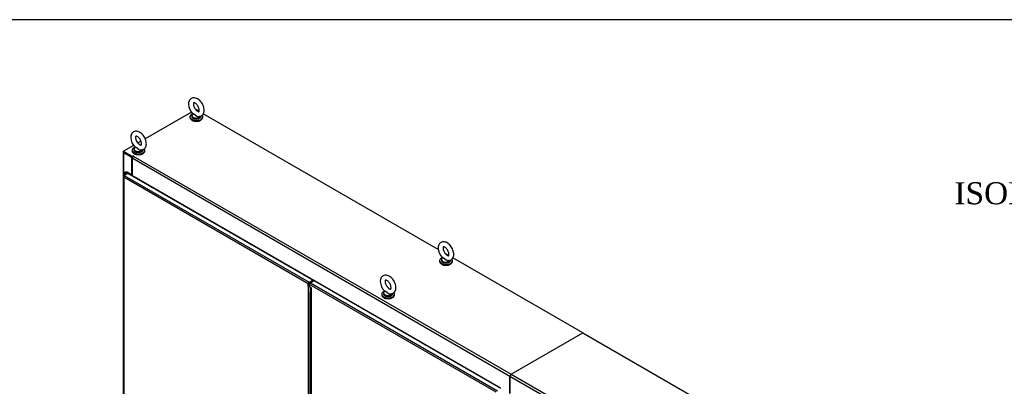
# Model space of a CAD drawing. Header units: inches. Extents: x 2 to 538, y -2 to 358.
# Tile 35 of 36: x 270 to 404, y 308 to 358. Entities that reach past the tile are written whole.
import ezdxf
from ezdxf.enums import TextEntityAlignment as Align

# ---------------------------------------------------------------- set-up
doc = ezdxf.new("R2010")
doc.units = ezdxf.units.IN
doc.header["$MEASUREMENT"] = 0
for name, color, linetype in [('COM52847', 7, 'Continuous'), ('COM53516', 7, 'Continuous'), ('COM54578-80', 7, 'Continuous'), ('COM71126-1', 7, 'Continuous'), ('COM71130-1', 7, 'Continuous'), ('COM71131-1', 7, 'Continuous'), ('Default', 7, 'Continuous'), ('GSK11033', 7, 'Continuous'), ('SCS00680', 7, 'Continuous'), ('WAF25362', 7, 'Continuous'), ('WAM254785', 7, 'Continuous')]:
    doc.layers.add(name, color=color, linetype=linetype)
doc.styles.add('SEACAD_Times_New_Roman', font='times.ttf')

# ---------------------------------------------------------------- blocks, each defined once
blk = doc.blocks.new('SE5')
at = {"layer": 'COM52847', "color": 7, "linetype": 'Continuous'}
for p, q in [((284.13, 336.75), (284.13, 271.33)), ((284.17, 336.74), (284.13, 336.74)), ((284.18, 336.83), (284.27, 336.88)), ((309.29, 322.13), (284.18, 336.63)), ((284.18, 336.63), (284.18, 271.3)), ((284.18, 336.63), (284.18, 336.63)), ((284.18, 336.63), (284.18, 336.63)), ((284.18, 336.63), (284.18, 336.63)), ((284.18, 336.63), (284.18, 336.63)), ((284.18, 336.63), (284.18, 336.63)), ((284.76, 337.16), (284.27, 336.88)), ((284.27, 336.88), (309.42, 322.36)), ((309.91, 322.64), (284.76, 337.16)), ((309.29, 321.83), (309.29, 322.13)), ((309.38, 321.88), (309.29, 321.83)), ((309.29, 321.83), (309.29, 257.12)), ((309.38, 321.88), (309.38, 322.18)), ((309.42, 322.36), (309.91, 322.64)), ((309.42, 322.26), (309.91, 322.54)), ((309.91, 322.64), (309.91, 322.54)), ((309.55, 257.9), (309.55, 321.05))]:
    blk.add_line(p, q, dxfattribs=at)
for centre, radius, start, end in [((284.35, 336.77), 0.22, 189.9057, 221.3727), ((284.5, 336.74), 0.334, 176.4431, 198.6936), ((309.57, 322.08), 0.375, 222.4091, 252.7835), ((309.77, 322.06), 0.433, 205.0424, 224.7468)]:
    blk.add_arc(centre, radius, start, end, dxfattribs=at)
for centre, major_axis, start_param, end_param in [((284.31, 336.75), (0.185, 0), 2.356194, 3.295285), ((284.27, 336.73), (0.093, 0.16), 0.785398, 1.724489), ((309.42, 322.21), (0.092, 0.16), 0.785398, 2.356194)]:
    blk.add_ellipse(centre, major_axis=major_axis, ratio=0.57735, start_param=start_param, end_param=end_param, dxfattribs=at)
at = {"layer": 'COM53516', "color": 7, "linetype": 'Continuous'}
for p, q in [((309.46, 322.03), (309.46, 321.73)), ((334.83, 307.39), (309.46, 322.03)), ((309.46, 321.73), (309.73, 321.57)), ((310.08, 322.54), (309.59, 322.26)), ((309.59, 322.26), (335.01, 307.59)), ((309.67, 321.59), (309.67, 287.77)), ((309.73, 287.84), (309.73, 321.57)), ((335.49, 307.87), (310.08, 322.54))]:
    blk.add_line(p, q, dxfattribs=at)
blk.add_ellipse((309.59, 322.11), major_axis=(-0.092, -0.16), ratio=0.57735, start_param=3.926991, end_param=5.497787, dxfattribs=at)
blk.add_open_spline([(309.67, 321.59), (309.67, 321.59), (309.68, 321.58), (309.7, 321.58), (309.71, 321.57), (309.73, 321.57)], degree=3, knots=[0.5, 0.5, 0.5, 0.5, 0.75, 0.75, 1, 1, 1, 1], dxfattribs=at)
at = {"layer": 'COM54578-80', "color": 7, "linetype": 'Continuous'}
for p, q in [((284.22, 337.24), (284.22, 336.85)), ((284.26, 337.19), (284.54, 337.03)), ((284.26, 336.87), (284.26, 337.19)), ((284.27, 337.27), (284.27, 337.25)), ((284.31, 337.3), (284.29, 337.29)), ((284.29, 337.25), (284.31, 337.24)), ((284.29, 337.25), (284.29, 337.23)), ((284.29, 337.23), (284.31, 337.22)), ((284.58, 337.06), (284.3, 337.22)), ((284.31, 337.22), (284.31, 337.24)), ((284.39, 337.29), (284.38, 337.3)), ((284.38, 337.24), (284.39, 337.25)), ((284.38, 337.24), (284.38, 337.22)), ((284.38, 337.22), (284.39, 337.23)), ((284.38, 337.22), (284.42, 337.19)), ((284.38, 337.18), (284.38, 337.22)), ((284.39, 337.23), (284.39, 337.25)), ((284.65, 337.31), (284.41, 337.31)), ((284.41, 337.3), (284.41, 337.31)), ((284.41, 337.25), (284.41, 337.27)), ((284.42, 337.15), (284.42, 337.19)), ((284.46, 337.27), (284.62, 337.27)), ((284.46, 337.27), (284.46, 337.12)), ((284.46, 337.13), (284.46, 337.24)), ((284.62, 337.27), (285.11, 336.99)), ((284.62, 337.08), (284.62, 337.27)), ((285.15, 337.01), (284.65, 337.31)), ((285.11, 336.99), (285.15, 337.01)), ((285.11, 336.96), (285.11, 336.99)), ((285.15, 336.93), (285.15, 337.01))]:
    blk.add_line(p, q, dxfattribs=at)
for centre, major_axis, start_param, end_param in [((284.34, 337.24), (0.117, 0), 1.748112, 3.926991), ((284.32, 337.27), (0.05, 0), 2.356194, 3.926991), ((284.32, 337.25), (0.05, 0), 3.141591, 3.926991), ((284.34, 337.24), (0.055, 0), 3.692907, 3.926991), ((284.34, 337.28), (0.05, 0), 0.785398, 2.356194), ((284.34, 337.26), (-0.05, 0), 0.785398, 2.356194), ((284.34, 337.24), (0.05, 0), 3.926991, 5.497787), ((284.34, 337.24), (0.117, 0), -0.876433, 1.405242), ((284.34, 337.24), (0.055, 0), -0.876433, -0.551314), ((284.36, 337.27), (-0.05, 0), 2.356194, 3.926991), ((284.36, 337.25), (-0.05, 0), 2.356194, 3.141593), ((284.34, 337.24), (0.135, 0), 0.418631, 1.046685)]:
    blk.add_ellipse(centre, major_axis=major_axis, ratio=0.57735, start_param=start_param, end_param=end_param, dxfattribs=at)
at = {"layer": 'COM71126-1', "color": 7, "linetype": 'Continuous'}
for p, q in [((284.09, 340.09), (284.09, 269.97)), ((285.29, 339.33), (284.17, 339.98)), ((284.17, 339.98), (284.17, 336.82)), ((285.37, 339.39), (284.26, 340.03)), ((285.29, 339.33), (285.35, 339.37)), ((285.29, 336.85), (285.29, 339.33))]:
    blk.add_line(p, q, dxfattribs=at)
blk.add_ellipse((284.34, 340.09), major_axis=(0.25, 0), ratio=0.57735, start_param=2.356194, end_param=3.926991, dxfattribs=at)
at = {"layer": 'COM71130-1', "color": 7, "linetype": 'Continuous'}
for p, q in [((293.39, 345.51), (287.1, 341.88)), ((294.44, 345.59), (293.98, 345.85)), ((326.96, 326.81), (295.01, 345.26)), ((286.53, 341.55), (286.1, 341.3)), ((285.52, 340.97), (284.17, 340.19)), ((284.17, 340.19), (285.38, 339.48)), ((284.17, 340.09), (284.17, 340.19)), ((284.17, 340.09), (285.37, 339.39)), ((336.71, 309.54), (285.32, 339.22)), ((285.32, 339.22), (285.32, 336.87)), ((285.47, 339.54), (285.38, 339.48)), ((285.38, 339.42), (285.38, 339.48)), ((285.47, 339.51), (285.47, 339.54)), ((285.49, 339.52), (336.89, 309.85)), ((335.46, 307.92), (285.32, 336.87)), ((328.38, 325.99), (327.89, 326.27)), ((346.61, 315.46), (328.95, 325.66)), ((309.85, 322.5), (309.93, 322.45)), ((336.89, 309.85), (346.61, 315.46)), ((336.71, 307.2), (336.71, 309.54)), ((336.89, 309.85), (336.89, 309.85)), ((336.89, 309.85), (336.89, 309.85))]:
    blk.add_line(p, q, dxfattribs=at)
for centre, major_axis, start_param, end_param in [((285.49, 339.32), (-0.125, -0.217), 3.926991, 5.497787), ((285.48, 339.53), (-0.015, 0), 2.356194, 5.497787), ((285.23, 336.82), (-0.062, -0.108), 2.09186, 2.356194), ((336.89, 309.65), (0.125, 0.217), 0.785398, 2.356194)]:
    blk.add_ellipse(centre, major_axis=major_axis, ratio=0.57735, start_param=start_param, end_param=end_param, dxfattribs=at)
at = {"layer": 'COM71131-1', "color": 7, "linetype": 'Continuous'}
for p, q in [((336.89, 309.85), (346.61, 315.46)), ((346.61, 315.46), (362.22, 306.45)), ((388.11, 279.87), (336.71, 309.54)), ((336.71, 309.54), (336.71, 307.2)), ((336.89, 309.85), (388.29, 280.17))]:
    blk.add_line(p, q, dxfattribs=at)
blk.add_ellipse((336.89, 309.65), major_axis=(-0.125, -0.217), ratio=0.57735, start_param=3.926991, end_param=5.497787, dxfattribs=at)
at = {"layer": 'GSK11033', "color": 7, "linetype": 'Continuous'}
for p, q in [((309.53, 321.53), (309.53, 321.07)), ((309.64, 322.29), (309.55, 322.34)), ((309.66, 321.61), (309.66, 321.46)), ((309.67, 321.45), (309.66, 321.46)), ((309.53, 321.07), (309.67, 320.99)), ((309.53, 321.07), (309.67, 320.91))]:
    blk.add_line(p, q, dxfattribs=at)
at = {"layer": 'SCS00680', "color": 7, "linetype": 'Continuous'}
for p, q in [((293.44, 345.02), (293.44, 344.92)), ((293.6, 345.27), (293.57, 345.25)), ((285.57, 340.47), (285.57, 340.38)), ((327.38, 325.42), (327.38, 325.32)), ((327.54, 325.68), (327.51, 325.66)), ((319.52, 320.88), (319.52, 320.78)), ((319.67, 321.14), (319.65, 321.12))]:
    blk.add_line(p, q, dxfattribs=at)
for centre in [(294.95, 346.67), (287.09, 342.13), (328.89, 327.08), (321.03, 322.54)]:
    blk.add_arc(centre, 1.95, 182.4852, 226.0954, dxfattribs=at)
for centre, major_axis, start_param, end_param in [((294.07, 345.05), (0.611, 0), 2.514731, 5.986684), ((294.07, 345.02), (-0.625, 0), 5.983055, 6.283185), ((294.07, 345.02), (-0.625, 0), 0, 2.965508), ((294.07, 344.92), (-0.625, 0), 0, 3.141593), ((286.2, 340.5), (0.611, 0), 2.514731, 5.986684), ((286.2, 340.47), (-0.625, 0), 5.983062, 6.283185), ((286.2, 340.47), (-0.625, 0), 0, 2.965508), ((286.2, 340.38), (-0.625, 0), 0, 3.141593), ((328.01, 325.45), (0.611, 0), 2.514731, 5.986684), ((328.01, 325.42), (-0.625, 0), 5.983057, 6.283185), ((328.01, 325.42), (-0.625, 0), 0, 2.965508), ((328.01, 325.32), (-0.625, 0), 0, 3.141593), ((320.14, 320.91), (0.611, 0), 2.514731, 5.986684), ((320.14, 320.88), (-0.625, 0), 5.983057, 6.283185), ((320.14, 320.88), (-0.625, 0), 0, 2.965508), ((320.14, 320.78), (-0.625, 0), 0, 3.141593)]:
    blk.add_ellipse(centre, major_axis=major_axis, ratio=0.57735, start_param=start_param, end_param=end_param, dxfattribs=at)
for points, knots in [([(294.32, 344.9), (294.32, 344.89), (294.4, 344.88), (294.57, 344.9), (294.78, 344.99), (294.95, 345.14), (295.07, 345.35), (295.13, 345.59), (295.13, 345.87), (295.08, 346.17), (294.96, 346.48), (294.8, 346.77), (294.59, 347.03), (294.35, 347.24), (294.09, 347.38), (293.84, 347.45), (293.6, 347.44), (293.38, 347.37), (293.2, 347.22), (293.08, 347.02), (293.01, 346.8), (293.01, 346.66), (293, 346.59)], [0, 0, 0, 0, 0.005491, 0.054652, 0.10251, 0.152777, 0.201936, 0.253077, 0.307999, 0.365674, 0.423734, 0.481678, 0.539934, 0.598964, 0.659454, 0.712541, 0.762142, 0.810073, 0.860751, 0.909905, 0.960545, 1, 1, 1, 1]), ([(293.67, 346.59), (293.67, 346.62), (293.67, 346.69), (293.7, 346.76), (293.72, 346.78), (293.71, 346.78), (293.78, 346.78), (293.9, 346.73), (294.05, 346.62), (294.2, 346.45), (294.33, 346.25), (294.42, 346.03), (294.47, 345.82), (294.47, 345.66), (294.44, 345.57), (294.42, 345.56), (294.42, 345.55), (294.36, 345.55), (294.23, 345.6), (294.08, 345.71), (293.93, 345.88), (293.8, 346.08), (293.71, 346.3), (293.67, 346.48), (293.67, 346.56), (293.67, 346.59)], [0, 0, 0, 0, 0.022781, 0.065883, 0.110588, 0.162802, 0.205164, 0.250103, 0.294188, 0.339249, 0.385428, 0.431961, 0.477778, 0.522167, 0.565506, 0.610193, 0.662299, 0.704689, 0.749671, 0.793758, 0.838808, 0.884982, 0.931515, 0.977341, 1, 1, 1, 1]), ([(294.47, 344.9), (294.47, 344.9), (294.47, 344.9), (294.42, 344.86), (294.36, 344.85), (294.24, 344.87), (294.18, 344.89), (294.1, 344.94), (294.07, 344.96), (294.02, 345), (293.99, 345.02), (293.95, 345.07), (293.93, 345.09), (293.88, 345.13), (293.86, 345.15), (293.82, 345.19), (293.79, 345.19), (293.75, 345.2), (293.73, 345.21), (293.67, 345.21), (293.64, 345.21), (293.59, 345.23), (293.58, 345.24), (293.59, 345.26), (293.6, 345.27), (293.61, 345.28)], [0.0583155, 0.0583155, 0.0583155, 0.0583155, 0.0625, 0.0625, 0.125, 0.125, 0.1875, 0.1875, 0.21875, 0.21875, 0.25, 0.25, 0.28125, 0.28125, 0.3125, 0.3125, 0.34375, 0.34375, 0.375, 0.375, 0.4375, 0.4375, 0.5, 0.5, 0.5253102, 0.5253102, 0.5253102, 0.5253102]), ([(293.6, 345.27), (293.6, 345.26), (293.61, 345.26), (293.64, 345.25), (293.67, 345.24), (293.75, 345.23), (293.79, 345.22), (293.86, 345.18), (293.88, 345.16), (293.93, 345.12), (293.95, 345.1), (294.02, 345.03), (294.07, 344.99), (294.18, 344.93), (294.24, 344.9), (294.31, 344.89), (294.31, 344.89), (294.32, 344.89)], [0.5409583, 0.5409583, 0.5409583, 0.5409583, 0.5625, 0.5625, 0.625, 0.625, 0.6875, 0.6875, 0.71875, 0.71875, 0.75, 0.75, 0.8125, 0.8125, 0.875, 0.875, 0.8793373, 0.8793373, 0.8793373, 0.8793373]), ([(286.45, 340.36), (286.46, 340.35), (286.54, 340.34), (286.71, 340.36), (286.92, 340.44), (287.09, 340.6), (287.2, 340.81), (287.26, 341.05), (287.27, 341.33), (287.21, 341.63), (287.09, 341.94), (286.93, 342.23), (286.72, 342.49), (286.48, 342.7), (286.22, 342.84), (285.97, 342.91), (285.74, 342.9), (285.52, 342.82), (285.34, 342.68), (285.21, 342.48), (285.15, 342.26), (285.14, 342.12), (285.14, 342.05)], [0, 0, 0, 0, 0.005491, 0.054652, 0.10251, 0.152777, 0.201936, 0.253077, 0.307999, 0.365674, 0.423734, 0.481678, 0.539934, 0.598964, 0.659454, 0.712541, 0.762142, 0.810073, 0.860751, 0.909905, 0.960545, 1, 1, 1, 1]), ([(285.8, 342.05), (285.8, 342.08), (285.8, 342.14), (285.83, 342.22), (285.85, 342.24), (285.85, 342.24), (285.91, 342.24), (286.03, 342.19), (286.19, 342.08), (286.34, 341.91), (286.47, 341.71), (286.56, 341.49), (286.6, 341.28), (286.6, 341.12), (286.57, 341.03), (286.55, 341.01), (286.55, 341.01), (286.49, 341.01), (286.37, 341.06), (286.22, 341.17), (286.06, 341.33), (285.93, 341.54), (285.84, 341.76), (285.8, 341.94), (285.8, 342.02), (285.8, 342.05)], [0, 0, 0, 0, 0.022781, 0.065883, 0.110588, 0.162802, 0.205164, 0.250103, 0.294188, 0.339249, 0.385428, 0.431961, 0.477778, 0.522167, 0.565506, 0.610193, 0.662299, 0.704689, 0.749671, 0.793758, 0.838808, 0.884982, 0.931515, 0.977341, 1, 1, 1, 1]), ([(285.73, 340.77), (285.73, 340.77), (285.72, 340.76), (285.72, 340.74), (285.73, 340.72), (285.77, 340.7), (285.8, 340.7), (285.88, 340.69), (285.93, 340.68), (286, 340.64), (286.02, 340.62), (286.06, 340.58), (286.08, 340.56), (286.15, 340.49), (286.2, 340.45), (286.31, 340.39), (286.38, 340.36), (286.44, 340.35), (286.44, 340.35), (286.45, 340.35)], [0.4863853, 0.4863853, 0.4863853, 0.4863853, 0.5, 0.5, 0.5625, 0.5625, 0.625, 0.625, 0.6875, 0.6875, 0.71875, 0.71875, 0.75, 0.75, 0.8125, 0.8125, 0.875, 0.875, 0.8793373, 0.8793373, 0.8793373, 0.8793373]), ([(286.61, 340.36), (286.6, 340.36), (286.6, 340.35), (286.56, 340.32), (286.5, 340.31), (286.37, 340.33), (286.31, 340.35), (286.23, 340.4), (286.2, 340.42), (286.15, 340.46), (286.13, 340.48), (286.08, 340.53), (286.06, 340.55), (286.02, 340.59), (286, 340.61), (285.95, 340.64), (285.93, 340.65), (285.88, 340.66), (285.86, 340.67), (285.8, 340.67), (285.77, 340.67), (285.73, 340.68), (285.72, 340.7), (285.73, 340.72), (285.73, 340.73), (285.74, 340.74)], [0.0583155, 0.0583155, 0.0583155, 0.0583155, 0.0625, 0.0625, 0.125, 0.125, 0.1875, 0.1875, 0.21875, 0.21875, 0.25, 0.25, 0.28125, 0.28125, 0.3125, 0.3125, 0.34375, 0.34375, 0.375, 0.375, 0.4375, 0.4375, 0.5, 0.5, 0.5253102, 0.5253102, 0.5253102, 0.5253102]), ([(328.26, 325.3), (328.27, 325.3), (328.35, 325.28), (328.51, 325.31), (328.72, 325.39), (328.9, 325.55), (329.01, 325.75), (329.07, 326), (329.08, 326.27), (329.02, 326.57), (328.9, 326.88), (328.74, 327.17), (328.53, 327.43), (328.29, 327.64), (328.03, 327.79), (327.78, 327.85), (327.54, 327.85), (327.32, 327.77), (327.14, 327.62), (327.02, 327.42), (326.95, 327.21), (326.95, 327.07), (326.94, 326.99)], [0, 0, 0, 0, 0.005491, 0.054652, 0.10251, 0.152777, 0.201936, 0.253077, 0.307999, 0.365674, 0.423734, 0.481678, 0.539934, 0.598964, 0.659454, 0.712541, 0.762142, 0.810073, 0.860751, 0.909905, 0.960545, 1, 1, 1, 1]), ([(327.61, 326.99), (327.61, 327.02), (327.61, 327.09), (327.64, 327.17), (327.66, 327.18), (327.65, 327.18), (327.72, 327.19), (327.84, 327.14), (327.99, 327.02), (328.14, 326.86), (328.27, 326.65), (328.37, 326.43), (328.41, 326.23), (328.41, 326.07), (328.38, 325.97), (328.36, 325.96), (328.36, 325.96), (328.3, 325.95), (328.17, 326), (328.02, 326.12), (327.87, 326.28), (327.74, 326.49), (327.65, 326.7), (327.61, 326.88), (327.61, 326.96), (327.61, 326.99)], [0, 0, 0, 0, 0.022781, 0.065883, 0.110588, 0.162802, 0.205164, 0.250103, 0.294188, 0.339249, 0.385428, 0.431961, 0.477778, 0.522167, 0.565506, 0.610193, 0.662299, 0.704689, 0.749671, 0.793758, 0.838808, 0.884982, 0.931515, 0.977341, 1, 1, 1, 1]), ([(328.42, 325.3), (328.41, 325.3), (328.41, 325.3), (328.36, 325.27), (328.3, 325.26), (328.18, 325.27), (328.12, 325.3), (328.04, 325.35), (328.01, 325.36), (327.96, 325.41), (327.94, 325.43), (327.89, 325.47), (327.87, 325.49), (327.83, 325.54), (327.8, 325.56), (327.76, 325.59), (327.73, 325.6), (327.69, 325.61), (327.67, 325.61), (327.61, 325.62), (327.58, 325.62), (327.54, 325.63), (327.53, 325.64), (327.53, 325.67), (327.54, 325.68), (327.55, 325.69)], [0.0583155, 0.0583155, 0.0583155, 0.0583155, 0.0625, 0.0625, 0.125, 0.125, 0.1875, 0.1875, 0.21875, 0.21875, 0.25, 0.25, 0.28125, 0.28125, 0.3125, 0.3125, 0.34375, 0.34375, 0.375, 0.375, 0.4375, 0.4375, 0.5, 0.5, 0.5253102, 0.5253102, 0.5253102, 0.5253102]), ([(327.54, 325.67), (327.54, 325.67), (327.55, 325.66), (327.58, 325.65), (327.61, 325.65), (327.69, 325.63), (327.73, 325.62), (327.8, 325.58), (327.83, 325.56), (327.87, 325.52), (327.89, 325.5), (327.96, 325.44), (328.01, 325.4), (328.12, 325.33), (328.18, 325.31), (328.25, 325.3), (328.25, 325.3), (328.26, 325.3)], [0.5409583, 0.5409583, 0.5409583, 0.5409583, 0.5625, 0.5625, 0.625, 0.625, 0.6875, 0.6875, 0.71875, 0.71875, 0.75, 0.75, 0.8125, 0.8125, 0.875, 0.875, 0.8793373, 0.8793373, 0.8793373, 0.8793373]), ([(320.39, 320.76), (320.4, 320.76), (320.48, 320.74), (320.65, 320.76), (320.86, 320.85), (321.03, 321.01), (321.15, 321.21), (321.21, 321.45), (321.21, 321.73), (321.15, 322.03), (321.04, 322.34), (320.87, 322.63), (320.66, 322.89), (320.42, 323.1), (320.17, 323.24), (319.91, 323.31), (319.68, 323.31), (319.46, 323.23), (319.28, 323.08), (319.15, 322.88), (319.09, 322.66), (319.08, 322.52), (319.08, 322.45)], [0, 0, 0, 0, 0.005491, 0.054652, 0.10251, 0.152777, 0.201936, 0.253077, 0.307999, 0.365674, 0.423734, 0.481678, 0.539934, 0.598964, 0.659454, 0.712541, 0.762142, 0.810073, 0.860751, 0.909905, 0.960545, 1, 1, 1, 1]), ([(319.74, 322.45), (319.74, 322.48), (319.74, 322.55), (319.77, 322.63), (319.79, 322.64), (319.79, 322.64), (319.85, 322.64), (319.98, 322.6), (320.13, 322.48), (320.28, 322.32), (320.41, 322.11), (320.5, 321.89), (320.54, 321.69), (320.54, 321.52), (320.51, 321.43), (320.49, 321.42), (320.49, 321.42), (320.43, 321.41), (320.31, 321.46), (320.16, 321.57), (320.01, 321.74), (319.88, 321.94), (319.78, 322.16), (319.74, 322.34), (319.74, 322.42), (319.74, 322.45)], [0, 0, 0, 0, 0.022781, 0.065883, 0.110588, 0.162802, 0.205164, 0.250103, 0.294188, 0.339249, 0.385428, 0.431961, 0.477778, 0.522167, 0.565506, 0.610193, 0.662299, 0.704689, 0.749671, 0.793758, 0.838808, 0.884982, 0.931515, 0.977341, 1, 1, 1, 1]), ([(320.55, 320.76), (320.55, 320.76), (320.54, 320.76), (320.5, 320.73), (320.44, 320.72), (320.31, 320.73), (320.25, 320.75), (320.17, 320.8), (320.14, 320.82), (320.09, 320.86), (320.07, 320.89), (320.02, 320.93), (320, 320.95), (319.96, 321), (319.94, 321.02), (319.89, 321.05), (319.87, 321.06), (319.82, 321.07), (319.8, 321.07), (319.74, 321.07), (319.71, 321.07), (319.67, 321.09), (319.66, 321.1), (319.67, 321.13), (319.67, 321.13), (319.68, 321.14)], [0.0583155, 0.0583155, 0.0583155, 0.0583155, 0.0625, 0.0625, 0.125, 0.125, 0.1875, 0.1875, 0.21875, 0.21875, 0.25, 0.25, 0.28125, 0.28125, 0.3125, 0.3125, 0.34375, 0.34375, 0.375, 0.375, 0.4375, 0.4375, 0.5, 0.5, 0.5253102, 0.5253102, 0.5253102, 0.5253102]), ([(319.67, 321.13), (319.68, 321.13), (319.68, 321.12), (319.71, 321.11), (319.74, 321.1), (319.82, 321.09), (319.87, 321.08), (319.94, 321.04), (319.96, 321.02), (320, 320.98), (320.03, 320.96), (320.09, 320.9), (320.14, 320.86), (320.26, 320.79), (320.32, 320.77), (320.38, 320.76), (320.39, 320.76), (320.39, 320.76)], [0.5409583, 0.5409583, 0.5409583, 0.5409583, 0.5625, 0.5625, 0.625, 0.625, 0.6875, 0.6875, 0.71875, 0.71875, 0.75, 0.75, 0.8125, 0.8125, 0.875, 0.875, 0.8793373, 0.8793373, 0.8793373, 0.8793373])]:
    blk.add_open_spline(points, degree=3, knots=knots, dxfattribs=at)
at = {"layer": 'WAF25362', "color": 7, "linetype": 'Continuous'}
for p, q in [((293.19, 344.87), (293.19, 344.78)), ((294.94, 344.78), (294.94, 344.87)), ((285.32, 340.33), (285.32, 340.24)), ((287.07, 340.24), (287.07, 340.33)), ((327.13, 325.27), (327.13, 325.18)), ((328.88, 325.18), (328.88, 325.27)), ((319.27, 320.73), (319.27, 320.64)), ((321.02, 320.64), (321.02, 320.73))]:
    blk.add_line(p, q, dxfattribs=at)
for centre, start_param, end_param in [((294.07, 344.87), 5.307866, 6.283185), ((294.07, 344.87), 0, 3.561591), ((294.07, 344.78), 0, 3.141593), ((286.2, 340.33), 5.294144, 6.283185), ((286.2, 340.33), 0, 3.561591), ((286.2, 340.24), 0, 3.141593), ((328.01, 325.27), 5.294144, 6.283185), ((328.01, 325.27), 0, 3.561591), ((328.01, 325.18), 0, 3.141593), ((320.14, 320.73), 5.294144, 6.283185), ((320.14, 320.73), 0, 3.561591), ((320.14, 320.64), 0, 3.141593)]:
    blk.add_ellipse(centre, major_axis=(-0.875, 0), ratio=0.57735, start_param=start_param, end_param=end_param, dxfattribs=at)
at = {"layer": 'WAM254785', "color": 7, "linetype": 'Continuous'}
for centre in [(294.07, 344.68), (286.2, 340.14), (328.01, 325.08), (320.14, 320.54)]:
    blk.add_ellipse(centre, major_axis=(0.75, 0), ratio=0.57735, start_param=3.846786, end_param=5.577992, dxfattribs=at)
blk = doc.blocks.new('BORDER')
at = {"layer": 'Default', "color": 7, "linetype": 'Continuous'}
blk.add_line((0, 27.86), (-41.86, 27.86), dxfattribs=at)

msp = doc.modelspace()

# ---------------------------------------------------------------- block references
at = {"layer": 'Default', "color": 7, "xscale": 12.8, "yscale": 12.8, "zscale": 12.8}
msp.add_blockref('BORDER', (537.834, 1.476), dxfattribs=at)
at = {"layer": 'Default'}
msp.add_blockref('SE5', (0, 0), dxfattribs=at)

# ---------------------------------------------------------------- texts
at = {"layer": 'Default', "color": 7, "linetype": 'Continuous', "style": 'SEACAD_Times_New_Roman'}
msp.add_text('ISOMETRIC VIEWS', height=3, dxfattribs=at).set_placement((397.157, 335.961), align=Align.TOP_LEFT)

doc.saveas('drawing.dxf')
